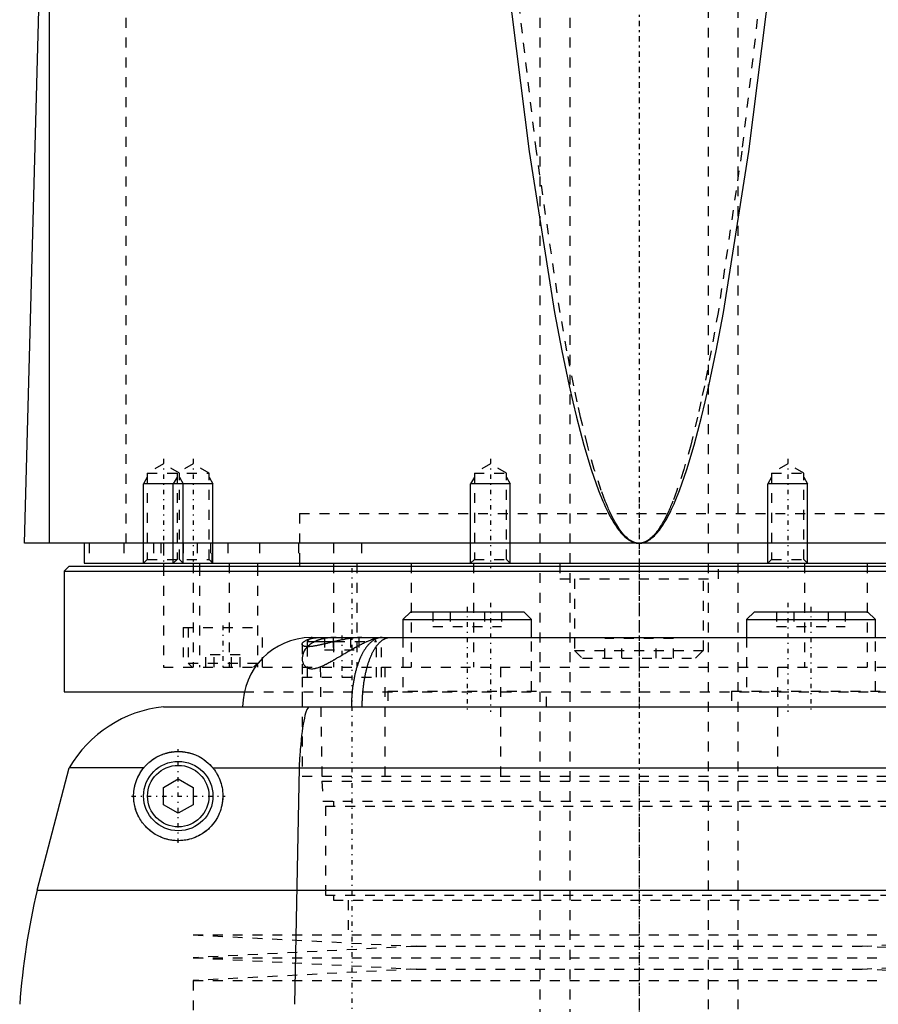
# Model space of a CAD drawing. Extents: x -90 to 90, y -1 to 976.
# Tile 5 of 11: x -63 to 24, y 347 to 446. Entities that reach past the tile are written whole.
import ezdxf

# ---------------------------------------------------------------- set-up
doc = ezdxf.new("R2010")
doc.units = 0
doc.linetypes.add('CENTER', pattern=[1.5, 0.45, -0.5, 0.05, -0.5])
doc.linetypes.add('DASHED', pattern=[2, 1, -1])
for name, color, linetype in [('AM_0', 7, 'CONTINUOUS'), ('AM_10', 7, 'CONTINUOUS'), ('AM_3', 7, 'DASHED'), ('AM_7', 7, 'CENTER')]:
    doc.layers.add(name, color=color, linetype=linetype)

msp = doc.modelspace()

# ---------------------------------------------------------------- linework, layer by layer
at = {"layer": 'AM_0', "color": 7, "linetype": 'CONTINUOUS'}
for p, q in [((-59.5, 393), (-59.5, 451.989)), ((-62, 393), (-60.5, 449.85)), ((62, 393), (-62, 393)), ((-56, 393), (-56, 391)), ((-57.5, 390.7), (-58, 390.2)), ((-57.5, 390.7), (57.5, 390.7)), ((-56, 391), (56, 391)), ((-48, 391), (-48, 390.7)), ((-44.341, 391), (-44.341, 390.7)), ((-38.5, 391), (-38.5, 390.7)), ((-34.25, 391), (-34.25, 390.7)), ((-58, 390.2), (-58, 378)), ((-58, 390.2), (58, 390.2)), ((-23.041, 386.1), (-23.841, 385.3)), ((-23.041, 386.1), (-11.641, 386.1)), ((-10.841, 385.3), (-11.641, 386.1)), ((11.641, 386.1), (10.841, 385.3)), ((11.641, 386.1), (23.041, 386.1)), ((23.841, 385.3), (23.041, 386.1)), ((-23.841, 385.3), (-23.841, 383.5)), ((-23.841, 385.3), (-10.841, 385.3)), ((-10.841, 383.5), (-10.841, 385.3)), ((10.841, 385.3), (10.841, 383.5)), ((10.841, 385.3), (23.841, 385.3)), ((23.841, 383.5), (23.841, 385.3)), ((-33.1, 383.5), (-33.5, 383.1)), ((-33.1, 383.5), (33.1, 383.5)), ((-33.5, 383.1), (-33.5, 382.568)), ((-33.5, 383.1), (-30.682, 383.1)), ((-58, 378), (-39.875, 378)), ((-48, 376.5), (48, 376.5)), ((-60.75, 358), (-57.5, 370.35)), ((-49.982, 370.35), (-57.5, 370.35)), ((-43.018, 370.35), (43.018, 370.35)), ((-34.315, 370.35), (-34.766, 346.5)), ((-48, 368.366), (-46.5, 369.232)), ((-46.5, 369.232), (-45, 368.366)), ((-48, 366.634), (-48, 368.366)), ((-45, 368.366), (-45, 366.634)), ((-46.5, 365.768), (-48, 366.634)), ((-45, 366.634), (-46.5, 365.768)), ((-60.75, 358), (60.75, 358))]:
    msp.add_line(p, q, dxfattribs=at)
for points in [[(-13.276, 449.85, 0), (-11.092, 432.53, 0), (-8.524, 416.263, 0), (-7.788, 412.399, 0), (-7.05, 408.884, 0), (-6.68, 407.258, 0), (-6.311, 405.719, 0), (-5.57, 402.904, 0), (-4.829, 400.441, 0), (-4.088, 398.328, 0), (-3.655, 397.258, 0), (-3.531, 396.974, 0), (-3.407, 396.701, 0), (-3.345, 396.567, 0), (-3.284, 396.436, 0), (-3.16, 396.182, 0), (-3.036, 395.937, 0), (-2.912, 395.702, 0), (-2.788, 395.477, 0), (-2.664, 395.262, 0), (-2.603, 395.158, 0), (-2.541, 395.057, 0), (-2.417, 394.861, 0), (-2.293, 394.675, 0), (-2.231, 394.586, 0), (-2.169, 394.499, 0), (-2.045, 394.332, 0), (-1.921, 394.176, 0), (-1.859, 394.101, 0), (-1.797, 394.029, 0), (-1.673, 393.892, 0), (-1.549, 393.765, 0), (-1.426, 393.647, 0), (-1.302, 393.54, 0), (-1.178, 393.442, 0), (-1.116, 393.396, 0), (-1.054, 393.354, 0), (-0.93, 393.275, 0), (-0.806, 393.207, 0), (-0.682, 393.148, 0), (-0.558, 393.099, 0), (-0.486, 393.075, 0), (-0.465, 393.069, 0), (-0.444, 393.063, 0), (-0.434, 393.06, 0), (-0.424, 393.057, 0), (-0.403, 393.052, 0), (-0.382, 393.047, 0), (-0.372, 393.044, 0), (-0.362, 393.042, 0), (-0.341, 393.037, 0), (-0.32, 393.033, 0), (-0.31, 393.031, 0), (-0.3, 393.029, 0), (-0.279, 393.025, 0), (-0.258, 393.021, 0), (-0.238, 393.018, 0), (-0.217, 393.015, 0), (-0.196, 393.012, 0), (-0.186, 393.011, 0), (-0.176, 393.01, 0), (-0.155, 393.008, 0), (-0.134, 393.006, 0), (-0.114, 393.004, 0), (-0.093, 393.003, 0), (-0.072, 393.002, 0), (-0.062, 393.001, 0), (-0.052, 393.001, 0), (-0.031, 393, 0), (-0.01, 393, 0), (0, 393, 0)], [(0, 393, 0), (0.01, 393, 0), (0.031, 393, 0), (0.052, 393.001, 0), (0.062, 393.001, 0), (0.072, 393.002, 0), (0.093, 393.003, 0), (0.114, 393.004, 0), (0.134, 393.006, 0), (0.155, 393.008, 0), (0.176, 393.01, 0), (0.186, 393.011, 0), (0.196, 393.012, 0), (0.217, 393.015, 0), (0.238, 393.018, 0), (0.258, 393.021, 0), (0.279, 393.025, 0), (0.3, 393.029, 0), (0.31, 393.031, 0), (0.32, 393.033, 0), (0.341, 393.037, 0), (0.362, 393.042, 0), (0.372, 393.044, 0), (0.382, 393.047, 0), (0.403, 393.052, 0), (0.424, 393.057, 0), (0.434, 393.06, 0), (0.444, 393.063, 0), (0.465, 393.069, 0), (0.486, 393.075, 0), (0.506, 393.082, 0), (0.527, 393.088, 0), (0.548, 393.095, 0), (0.558, 393.099, 0), (0.568, 393.103, 0), (0.589, 393.11, 0), (0.61, 393.118, 0), (0.682, 393.148, 0), (0.806, 393.207, 0), (0.93, 393.275, 0), (1.054, 393.354, 0), (1.116, 393.396, 0), (1.178, 393.442, 0), (1.302, 393.54, 0), (1.426, 393.647, 0), (1.549, 393.765, 0), (1.673, 393.892, 0), (1.797, 394.029, 0), (1.859, 394.101, 0), (1.921, 394.176, 0), (2.045, 394.332, 0), (2.169, 394.499, 0), (2.231, 394.586, 0), (2.293, 394.675, 0), (2.417, 394.861, 0), (2.541, 395.057, 0), (2.603, 395.158, 0), (2.664, 395.262, 0), (2.788, 395.477, 0), (2.912, 395.702, 0), (3.036, 395.937, 0), (3.16, 396.182, 0), (3.284, 396.436, 0), (3.345, 396.567, 0), (3.407, 396.701, 0), (3.531, 396.974, 0), (3.655, 397.258, 0), (4.088, 398.328, 0), (4.829, 400.441, 0), (5.57, 402.904, 0), (6.311, 405.719, 0), (6.68, 407.258, 0), (7.05, 408.884, 0), (7.788, 412.399, 0), (8.524, 416.263, 0), (11.092, 432.53, 0), (13.276, 449.85, 0)], [(-27.991, 383.5, 0), (-28.024, 383.5, 0), (-28.09, 383.499, 0), (-28.156, 383.498, 0), (-28.189, 383.497, 0), (-28.223, 383.495, 0), (-28.29, 383.492, 0), (-28.358, 383.489, 0), (-28.427, 383.484, 0), (-28.495, 383.479, 0), (-28.565, 383.474, 0), (-28.6, 383.471, 0), (-28.635, 383.467, 0), (-28.705, 383.461, 0), (-28.776, 383.453, 0), (-28.847, 383.445, 0), (-28.918, 383.436, 0), (-28.99, 383.427, 0), (-29.026, 383.422, 0), (-29.062, 383.417, 0), (-29.135, 383.407, 0), (-29.207, 383.396, 0), (-29.244, 383.39, 0), (-29.281, 383.384, 0), (-29.354, 383.372, 0), (-29.427, 383.36, 0), (-29.464, 383.354, 0), (-29.501, 383.347, 0), (-29.575, 383.334, 0), (-29.649, 383.32, 0), (-29.723, 383.306, 0), (-29.797, 383.292, 0), (-29.871, 383.277, 0), (-29.909, 383.27, 0), (-29.946, 383.262, 0), (-30.02, 383.247, 0), (-30.095, 383.231, 0), (-30.169, 383.216, 0), (-30.243, 383.199, 0), (-30.318, 383.183, 0), (-30.355, 383.175, 0), (-30.392, 383.166, 0), (-30.466, 383.15, 0), (-30.541, 383.133, 0), (-30.615, 383.116, 0), (-30.689, 383.098, 0), (-30.762, 383.081, 0), (-30.799, 383.072, 0), (-30.836, 383.064, 0), (-30.909, 383.046, 0), (-30.982, 383.029, 0), (-31.055, 383.011, 0), (-31.128, 382.994, 0), (-31.2, 382.976, 0), (-31.236, 382.968, 0), (-31.272, 382.959, 0), (-31.344, 382.942, 0), (-31.415, 382.924, 0), (-31.486, 382.907, 0), (-31.556, 382.891, 0), (-31.626, 382.874, 0), (-31.661, 382.865, 0), (-31.695, 382.857, 0), (-31.764, 382.841, 0), (-31.833, 382.825, 0), (-31.867, 382.817, 0), (-31.9, 382.809, 0), (-31.968, 382.793, 0), (-32.035, 382.778, 0), (-32.068, 382.771, 0), (-32.101, 382.763, 0), (-32.166, 382.749, 0), (-32.231, 382.735, 0), (-32.295, 382.721, 0), (-32.359, 382.708, 0), (-32.421, 382.695, 0), (-32.452, 382.689, 0), (-32.483, 382.683, 0), (-32.544, 382.671, 0), (-32.604, 382.66, 0), (-32.663, 382.649, 0), (-32.722, 382.639, 0), (-32.779, 382.629, 0), (-32.807, 382.625, 0), (-32.835, 382.62, 0), (-32.89, 382.612, 0), (-32.945, 382.604, 0), (-32.998, 382.597, 0), (-33.05, 382.591, 0), (-33.102, 382.585, 0), (-33.127, 382.583, 0), (-33.152, 382.58, 0), (-33.201, 382.576, 0), (-33.249, 382.573, 0), (-33.295, 382.57, 0), (-33.34, 382.568, 0), (-33.384, 382.567, 0), (-33.406, 382.566, 0), (-33.427, 382.566, 0), (-33.468, 382.567, 0), (-33.507, 382.568, 0), (-33.546, 382.57, 0), (-33.582, 382.572, 0), (-33.618, 382.576, 0), (-33.635, 382.578, 0), (-33.652, 382.58, 0), (-33.684, 382.585, 0), (-33.715, 382.59, 0), (-33.73, 382.593, 0), (-33.744, 382.597, 0), (-33.772, 382.604, 0), (-33.799, 382.612, 0), (-33.811, 382.616, 0), (-33.824, 382.62, 0), (-33.847, 382.63, 0), (-33.869, 382.64, 0), (-33.889, 382.65, 0), (-33.907, 382.661, 0), (-33.924, 382.673, 0), (-33.932, 382.68, 0), (-33.939, 382.686, 0), (-33.953, 382.699, 0), (-33.964, 382.713, 0), (-33.974, 382.727, 0), (-33.983, 382.741, 0), (-33.99, 382.757, 0), (-33.992, 382.764, 0), (-33.995, 382.772, 0), (-33.998, 382.788, 0), (-34, 382.805, 0), (-34, 382.813, 0)], [(-34, 382.813, 0), (-33.999, 382.827, 0), (-33.995, 382.856, 0), (-33.986, 382.886, 0), (-33.979, 382.901, 0), (-33.972, 382.916, 0), (-33.953, 382.947, 0), (-33.93, 382.979, 0), (-33.902, 383.011, 0), (-33.869, 383.043, 0), (-33.832, 383.075, 0), (-33.811, 383.091, 0), (-33.79, 383.106, 0), (-33.743, 383.138, 0), (-33.692, 383.169, 0), (-33.636, 383.2, 0), (-33.576, 383.23, 0), (-33.51, 383.259, 0), (-33.476, 383.274, 0), (-33.441, 383.288, 0), (-33.366, 383.315, 0), (-33.288, 383.341, 0), (-33.247, 383.353, 0)], [(-25.908, 383.5, 0), (-25.931, 383.5, 0), (-25.977, 383.498, 0), (-26.024, 383.495, 0), (-26.047, 383.493, 0), (-26.07, 383.491, 0), (-26.116, 383.485, 0), (-26.161, 383.478, 0), (-26.207, 383.469, 0), (-26.253, 383.459, 0), (-26.298, 383.447, 0), (-26.321, 383.441, 0), (-26.344, 383.434, 0), (-26.389, 383.42, 0), (-26.434, 383.404, 0), (-26.479, 383.386, 0), (-26.524, 383.368, 0), (-26.569, 383.347, 0), (-26.591, 383.337, 0), (-26.613, 383.326, 0), (-26.658, 383.303, 0), (-26.702, 383.278, 0), (-26.724, 383.265, 0), (-26.746, 383.252, 0), (-26.79, 383.225, 0), (-26.833, 383.196, 0), (-26.855, 383.181, 0), (-26.877, 383.166, 0), (-26.92, 383.134, 0), (-26.963, 383.101, 0), (-27.005, 383.067, 0), (-27.048, 383.031, 0), (-27.09, 382.994, 0), (-27.111, 382.975, 0), (-27.132, 382.955, 0), (-27.174, 382.916, 0), (-27.216, 382.874, 0), (-27.257, 382.832, 0), (-27.298, 382.788, 0), (-27.338, 382.742, 0), (-27.358, 382.719, 0), (-27.378, 382.696, 0), (-27.418, 382.648, 0), (-27.458, 382.599, 0), (-27.497, 382.548, 0), (-27.536, 382.497, 0), (-27.574, 382.444, 0), (-27.593, 382.417, 0), (-27.612, 382.389, 0), (-27.65, 382.334, 0), (-27.687, 382.277, 0), (-27.724, 382.219, 0), (-27.761, 382.16, 0), (-27.797, 382.1, 0), (-27.815, 382.069, 0), (-27.833, 382.038, 0), (-27.868, 381.976, 0), (-27.903, 381.912, 0), (-27.937, 381.847, 0), (-27.972, 381.78, 0), (-28.005, 381.713, 0), (-28.022, 381.679, 0), (-28.039, 381.644, 0), (-28.071, 381.575, 0), (-28.104, 381.504, 0), (-28.12, 381.468, 0), (-28.136, 381.432, 0), (-28.167, 381.359, 0), (-28.198, 381.285, 0), (-28.213, 381.247, 0), (-28.229, 381.21, 0), (-28.259, 381.134, 0), (-28.288, 381.057, 0), (-28.317, 380.979, 0), (-28.345, 380.9, 0), (-28.373, 380.82, 0), (-28.387, 380.78, 0), (-28.401, 380.739, 0), (-28.428, 380.658, 0), (-28.454, 380.575, 0), (-28.48, 380.492, 0), (-28.505, 380.408, 0), (-28.53, 380.323, 0), (-28.542, 380.28, 0), (-28.554, 380.237, 0), (-28.577, 380.15, 0), (-28.6, 380.063, 0), (-28.623, 379.975, 0), (-28.645, 379.886, 0), (-28.666, 379.796, 0), (-28.676, 379.751, 0), (-28.687, 379.705, 0), (-28.707, 379.614, 0), (-28.727, 379.522, 0), (-28.746, 379.429, 0), (-28.764, 379.336, 0), (-28.782, 379.242, 0), (-28.791, 379.195, 0), (-28.799, 379.147, 0), (-28.816, 379.052, 0), (-28.832, 378.956, 0), (-28.847, 378.86, 0), (-28.862, 378.763, 0), (-28.876, 378.666, 0), (-28.883, 378.617, 0), (-28.89, 378.568, 0), (-28.902, 378.47, 0), (-28.915, 378.372, 0), (-28.921, 378.323, 0), (-28.926, 378.273, 0), (-28.937, 378.174, 0), (-28.948, 378.075, 0), (-28.953, 378.025, 0), (-28.957, 377.975, 0), (-28.966, 377.875, 0), (-28.975, 377.774, 0), (-28.983, 377.673, 0), (-28.99, 377.572, 0), (-28.996, 377.471, 0), (-28.999, 377.42, 0), (-29.002, 377.37, 0), (-29.007, 377.268, 0), (-29.012, 377.166, 0), (-29.016, 377.064, 0), (-29.019, 376.962, 0), (-29.022, 376.859, 0), (-29.023, 376.808, 0), (-29.024, 376.757, 0), (-29.025, 376.654, 0), (-29.026, 376.551, 0), (-29.026, 376.5, 0)], [(-33.33, 376.5, 0), (-33.367, 376.462, 0), (-33.44, 376.36, 0), (-33.511, 376.225, 0), (-33.546, 376.145, 0), (-33.58, 376.058, 0), (-33.647, 375.858, 0), (-33.712, 375.626, 0), (-33.775, 375.362, 0), (-33.836, 375.067, 0), (-33.894, 374.741, 0), (-33.922, 374.568, 0), (-33.95, 374.387, 0), (-34.003, 374.005, 0), (-34.053, 373.595, 0), (-34.101, 373.159, 0), (-34.146, 372.698, 0), (-34.189, 372.213, 0), (-34.209, 371.963, 0), (-34.229, 371.707, 0), (-34.265, 371.179, 0), (-34.299, 370.631, 0), (-34.315, 370.35, 0)], [(-49.982, 370.35, 0), (-49.953, 370.385, 0), (-49.894, 370.455, 0), (-49.833, 370.523, 0), (-49.803, 370.557, 0), (-49.772, 370.59, 0), (-49.709, 370.655, 0), (-49.644, 370.719, 0), (-49.579, 370.782, 0), (-49.513, 370.843, 0), (-49.445, 370.902, 0), (-49.411, 370.932, 0), (-49.377, 370.961, 0), (-49.307, 371.017, 0), (-49.237, 371.072, 0), (-49.166, 371.125, 0), (-49.094, 371.177, 0), (-49.022, 371.227, 0), (-48.986, 371.251, 0), (-48.949, 371.275, 0), (-48.876, 371.322, 0), (-48.802, 371.366, 0), (-48.765, 371.388, 0), (-48.728, 371.41, 0), (-48.654, 371.451, 0), (-48.579, 371.491, 0), (-48.541, 371.511, 0), (-48.503, 371.53, 0), (-48.427, 371.566, 0), (-48.351, 371.601, 0), (-48.275, 371.635, 0), (-48.199, 371.667, 0), (-48.123, 371.697, 0), (-48.085, 371.712, 0), (-48.047, 371.726, 0), (-47.971, 371.753, 0), (-47.895, 371.778, 0), (-47.819, 371.802, 0), (-47.743, 371.825, 0), (-47.667, 371.846, 0), (-47.63, 371.856, 0), (-47.592, 371.866, 0), (-47.517, 371.884, 0), (-47.442, 371.9, 0), (-47.367, 371.916, 0), (-47.292, 371.93, 0), (-47.218, 371.942, 0), (-47.181, 371.948, 0), (-47.144, 371.954, 0), (-47.07, 371.964, 0), (-46.997, 371.972, 0), (-46.924, 371.98, 0), (-46.851, 371.986, 0), (-46.779, 371.991, 0), (-46.743, 371.993, 0), (-46.707, 371.995, 0), (-46.636, 371.998, 0), (-46.565, 372, 0), (-46.494, 372, 0), (-46.423, 371.999, 0), (-46.354, 371.998, 0), (-46.319, 371.996, 0), (-46.284, 371.995, 0), (-46.215, 371.991, 0), (-46.146, 371.986, 0), (-46.112, 371.983, 0), (-46.077, 371.98, 0), (-46.009, 371.973, 0), (-45.942, 371.965, 0), (-45.908, 371.961, 0), (-45.875, 371.956, 0), (-45.808, 371.946, 0), (-45.741, 371.936, 0), (-45.512, 371.89, 0), (-45.129, 371.786, 0), (-44.759, 371.65, 0), (-44.403, 371.482, 0), (-44.064, 371.284, 0), (-43.901, 371.173, 0), (-43.742, 371.056, 0), (-43.437, 370.797, 0), (-43.268, 370.632, 0), (-43.221, 370.582, 0), (-43.175, 370.532, 0), (-43.152, 370.507, 0), (-43.129, 370.481, 0), (-43.084, 370.429, 0), (-43.04, 370.377, 0), (-43.018, 370.35, 0)], [(-43.018, 370.35, 0), (-42.961, 370.279, 0), (-42.853, 370.136, 0), (-42.75, 369.987, 0), (-42.7, 369.91, 0), (-42.651, 369.831, 0), (-42.556, 369.667, 0), (-42.467, 369.497, 0), (-42.385, 369.321, 0), (-42.309, 369.138, 0), (-42.24, 368.951, 0), (-42.209, 368.855, 0), (-42.18, 368.759, 0), (-42.127, 368.563, 0), (-42.084, 368.364, 0), (-42.049, 368.162, 0), (-42.023, 367.959, 0), (-42.007, 367.755, 0), (-42.003, 367.652, 0), (-42, 367.55, 0), (-42.003, 367.346, 0), (-42.014, 367.144, 0), (-42.023, 367.043, 0), (-42.035, 366.944, 0), (-42.064, 366.743, 0), (-42.104, 366.54, 0), (-42.127, 366.439, 0), (-42.153, 366.337, 0), (-42.212, 366.134, 0), (-42.282, 365.933, 0), (-42.361, 365.734, 0), (-42.45, 365.538, 0), (-42.549, 365.347, 0), (-42.601, 365.253, 0), (-42.656, 365.16, 0), (-42.773, 364.979, 0), (-42.897, 364.804, 0), (-43.029, 364.636, 0), (-43.168, 364.476, 0), (-43.313, 364.323, 0), (-43.387, 364.25, 0), (-43.463, 364.18, 0), (-43.617, 364.045, 0), (-43.774, 363.92, 0), (-43.935, 363.802, 0), (-44.101, 363.693, 0), (-44.272, 363.59, 0), (-44.359, 363.542, 0), (-44.446, 363.496, 0), (-44.624, 363.41, 0), (-44.805, 363.332, 0), (-44.987, 363.262, 0), (-45.171, 363.201, 0), (-45.356, 363.148, 0), (-45.449, 363.124, 0), (-45.542, 363.103, 0), (-45.727, 363.067, 0), (-45.911, 363.039, 0), (-46.094, 363.018, 0), (-46.275, 363.006, 0), (-46.454, 363, 0), (-46.543, 363, 0), (-46.63, 363.002, 0), (-46.803, 363.01, 0), (-46.971, 363.025, 0), (-47.054, 363.034, 0), (-47.135, 363.045, 0), (-47.295, 363.071, 0), (-47.455, 363.102, 0), (-47.534, 363.12, 0), (-47.613, 363.14, 0), (-47.771, 363.183, 0), (-47.927, 363.232, 0), (-48.081, 363.287, 0), (-48.233, 363.347, 0), (-48.383, 363.413, 0), (-48.457, 363.448, 0), (-48.53, 363.484, 0), (-48.675, 363.56, 0), (-48.816, 363.642, 0), (-48.954, 363.728, 0), (-49.089, 363.819, 0), (-49.22, 363.915, 0), (-49.284, 363.964, 0), (-49.347, 364.015, 0), (-49.469, 364.119, 0), (-49.588, 364.227, 0), (-49.702, 364.338, 0), (-49.812, 364.454, 0), (-49.917, 364.572, 0), (-49.968, 364.632, 0), (-50.017, 364.693, 0), (-50.112, 364.817, 0), (-50.203, 364.943, 0), (-50.29, 365.073, 0), (-50.374, 365.21, 0), (-50.454, 365.352, 0), (-50.493, 365.425, 0), (-50.531, 365.5, 0), (-50.603, 365.653, 0), (-50.671, 365.811, 0), (-50.733, 365.973, 0), (-50.79, 366.141, 0), (-50.84, 366.312, 0), (-50.863, 366.399, 0), (-50.885, 366.487, 0), (-50.922, 366.667, 0), (-50.953, 366.849, 0), (-50.965, 366.942, 0), (-50.976, 367.035, 0), (-50.992, 367.224, 0), (-50.999, 367.415, 0), (-51, 367.512, 0), (-50.999, 367.609, 0), (-50.99, 367.804, 0), (-50.972, 368.001, 0), (-50.945, 368.199, 0), (-50.91, 368.398, 0), (-50.884, 368.514, 0), (-50.876, 368.548, 0), (-50.868, 368.581, 0), (-50.864, 368.598, 0), (-50.86, 368.614, 0), (-50.851, 368.648, 0), (-50.842, 368.681, 0), (-50.838, 368.698, 0), (-50.833, 368.714, 0), (-50.824, 368.748, 0), (-50.814, 368.781, 0), (-50.809, 368.798, 0), (-50.804, 368.814, 0), (-50.794, 368.848, 0), (-50.783, 368.881, 0), (-50.772, 368.914, 0), (-50.761, 368.947, 0), (-50.75, 368.98, 0), (-50.744, 368.997, 0), (-50.738, 369.013, 0), (-50.726, 369.046, 0), (-50.714, 369.079, 0), (-50.702, 369.112, 0), (-50.689, 369.144, 0), (-50.676, 369.177, 0), (-50.669, 369.193, 0), (-50.663, 369.209, 0), (-50.649, 369.242, 0), (-50.636, 369.274, 0), (-50.622, 369.306, 0), (-50.607, 369.338, 0), (-50.593, 369.371, 0), (-50.585, 369.386, 0), (-50.578, 369.402, 0), (-50.563, 369.434, 0), (-50.548, 369.466, 0), (-50.493, 369.575, 0), (-50.392, 369.759, 0), (-50.338, 369.849, 0), (-50.283, 369.937, 0), (-50.168, 370.108, 0), (-50.046, 370.271, 0), (-49.982, 370.35, 0)]]:
    msp.add_polyline3d(points, dxfattribs=at)
for radius in [3.5, 3.1]:
    msp.add_circle((-46.5, 367.5), radius, dxfattribs=at)
for centre, radius, start, end in [((-33, 376.5), 7, 90.82447, 180), ((-46.693, 364.069), 12.5, 96.00221, 149.83328), ((12.298, 341.001), 75, 166.89975, 175.79517)]:
    msp.add_arc(centre, radius, start, end, dxfattribs=at)
at = {"layer": 'AM_10', "color": 7, "linetype": 'CONTINUOUS'}
for p, q in [((-49.621, 399.656), (-50, 399)), ((-46.621, 399.656), (-47, 399)), ((-46.379, 399.656), (-46, 399)), ((-43.379, 399.656), (-43, 399)), ((-16.621, 399.656), (-17, 399)), ((-13.379, 399.656), (-13, 399)), ((13.379, 399.656), (13, 399)), ((16.621, 399.656), (17, 399)), ((-50, 391), (-50, 399)), ((-43, 399), (-50, 399)), ((-47, 391), (-47, 399)), ((-46, 391), (-46, 399)), ((-43, 391), (-43, 399)), ((-13, 399), (-17, 399)), ((-17, 391), (-17, 399)), ((-13, 391), (-13, 399)), ((17, 399), (13, 399)), ((13, 391), (13, 399)), ((17, 391), (17, 399))]:
    msp.add_line(p, q, dxfattribs=at)
at = {"layer": 'AM_3', "color": 6, "linetype": 'DASHED'}
for p, q in [((-7, 942), (-7, 266)), ((7, 266), (7, 942)), ((-10, 930), (-10, 306)), ((10, 306), (10, 930)), ((-51.744, 393), (-51.744, 453.55)), ((-48, 401), (-49.621, 400.064)), ((-46.379, 400.064), (-48, 401)), ((-45, 401), (-46.621, 400.064)), ((-43.379, 400.064), (-45, 401)), ((-15, 401), (-16.621, 400.064)), ((-13.379, 400.064), (-15, 401)), ((15, 401), (13.379, 400.064)), ((16.621, 400.064), (15, 401)), ((-49.621, 400.064), (-49.621, 391.379)), ((-49.621, 400.064), (-43.379, 400.064)), ((-46.621, 400.064), (-46.621, 391.379)), ((-46.379, 391.379), (-46.379, 400.064)), ((-43.379, 391.379), (-43.379, 400.064)), ((-16.621, 400.064), (-16.621, 391.379)), ((-16.621, 400.064), (-13.379, 400.064)), ((-13.379, 391.379), (-13.379, 400.064)), ((13.379, 400.064), (13.379, 391.379)), ((13.379, 400.064), (16.621, 400.064)), ((16.621, 391.379), (16.621, 400.064)), ((-34.25, 396), (34.25, 396)), ((-34.25, 396), (-34.25, 391)), ((-34.25, 396), (0, 396)), ((-55.474, 393), (-55.474, 391)), ((-52, 393), (-52, 391)), ((-49, 393), (-49, 391)), ((-48.25, 393), (-48.25, 391)), ((-48, 393), (-48, 391)), ((-46, 393), (-46, 391)), ((-44.587, 393), (-44.587, 391)), ((-43.236, 393), (-43.236, 391)), ((-43.087, 391), (-43.087, 393)), ((-41.5, 393), (-41.5, 391)), ((-38.286, 393), (-38.286, 391)), ((-34.381, 393), (-34.381, 391)), ((-30.84, 393), (-30.84, 391)), ((-28, 393), (-28, 391)), ((-49.621, 391.379), (-50, 391)), ((-49.621, 391.379), (-43.379, 391.379)), ((-46.621, 391.379), (-47, 391)), ((-46, 391), (-46.379, 391.379)), ((-43, 391), (-43.379, 391.379)), ((-16.621, 391.379), (-17, 391)), ((-16.621, 391.379), (-13.379, 391.379)), ((-13, 391), (-13.379, 391.379)), ((13.379, 391.379), (13, 391)), ((13.379, 391.379), (16.621, 391.379)), ((17, 391), (16.621, 391.379)), ((-48, 390.7), (-48, 380.5)), ((-45.003, 391), (-45.003, 380.5)), ((-44.341, 390.7), (-44.341, 380.5)), ((-41.361, 391), (-41.361, 380.5)), ((-38.5, 390.7), (-38.5, 380.5)), ((-30.85, 391), (-30.85, 380.5)), ((-28.477, 391), (-28.477, 380.5)), ((-23, 391), (-23, 380.5)), ((-16.695, 391), (-16.695, 380.5)), ((-8, 391), (-8, 389.4)), ((0, 391), (0, 380.5)), ((8, 389.4), (8, 391)), ((16.695, 391), (16.695, 380.5)), ((23, 391), (23, 380.5)), ((-8, 389.4), (8, 389.4)), ((-6.5, 389.4), (-6.5, 382.2)), ((6.5, 382.2), (6.5, 389.4)), ((-20.805, 386.1), (-20.805, 384.6)), ((-19.073, 386.1), (-19.073, 384.6)), ((-15.609, 386.1), (-15.609, 384.6)), ((-13.877, 386.1), (-13.877, 384.6)), ((13.877, 386.1), (13.877, 384.6)), ((15.609, 386.1), (15.609, 384.6)), ((19.073, 386.1), (19.073, 384.6)), ((20.805, 386.1), (20.805, 384.6)), ((-46, 384.5), (-46, 380.5)), ((-46, 384.5), (-38, 384.5)), ((-45.5, 384.5), (-45.5, 380.9)), ((-38, 380.5), (-38, 384.5)), ((-20.805, 384.6), (-13.877, 384.6)), ((13.877, 384.6), (20.805, 384.6)), ((-31.732, 383.5), (-31.732, 382.25)), ((-30.866, 383.5), (-30.866, 382.25)), ((-29.134, 383.5), (-29.134, 382.25)), ((-28.268, 383.5), (-28.268, 382.25)), ((-26.5, 383.1), (-26.9, 383.5)), ((-26, 379.5), (-26, 383.5)), ((-23.841, 383.5), (-23.841, 378.1)), ((-10.841, 378.1), (-10.841, 383.5)), ((-3.464, 381.4), (-3.464, 383.4)), ((3.464, 383.4), (-3.464, 383.4)), ((-1.732, 381.4), (-1.732, 383.4)), ((1.732, 381.4), (1.732, 383.4)), ((3.464, 381.4), (3.464, 383.4)), ((10.841, 383.5), (10.841, 378.1)), ((23.841, 378.1), (23.841, 383.5)), ((-34, 382.813), (-34, 379.5)), ((-33.5, 382.568), (-33.5, 379.5)), ((-30.682, 383.1), (-26.5, 383.1)), ((-26.5, 379.5), (-26.5, 383.1)), ((-43.732, 380.5), (-43.732, 381.75)), ((-40.268, 381.75), (-43.732, 381.75)), ((-42.866, 380.5), (-42.866, 381.75)), ((-41.134, 380.5), (-41.134, 381.75)), ((-40.268, 380.5), (-40.268, 381.75)), ((-31.732, 382.25), (-28.268, 382.25)), ((-6.5, 382.2), (-5.7, 381.4)), ((-6.5, 382.2), (6.5, 382.2)), ((-5.7, 381.4), (5.7, 381.4)), ((5.7, 381.4), (6.5, 382.2)), ((-48, 380.5), (48, 380.5)), ((-45.5, 380.9), (-45.1, 380.5)), ((-45.5, 380.9), (-38.5, 380.9)), ((-38.9, 380.5), (-38.5, 380.9)), ((-32.175, 380.5), (-32, 369)), ((-25.65, 380.5), (-25.65, 369.5)), ((-13.979, 380.5), (-13.979, 369.5)), ((13.979, 380.5), (13.979, 369.5)), ((-34, 379.5), (-34, 369.5)), ((-34, 379.5), (-26, 379.5)), ((-39.875, 378), (39.875, 378)), ((-34, 378), (-34, 376.5)), ((-25.341, 378.1), (-25.341, 376.5)), ((-25.341, 378.1), (-9.341, 378.1)), ((-9.341, 376.5), (-9.341, 378.1)), ((9.341, 378.1), (9.341, 376.5)), ((9.341, 378.1), (25.341, 378.1)), ((-34, 369.5), (34, 369.5)), ((-32, 369), (-31.9, 367)), ((-32, 369), (32, 369)), ((-31.9, 367), (31.9, 367)), ((-31.65, 366.5), (-31.65, 357.5)), ((-31.65, 366.5), (31.65, 366.5)), ((-30.85, 367), (-30.85, 366.5)), ((-31.65, 357.5), (31.65, 357.5)), ((-30.85, 357.5), (-30.85, 357)), ((-30.85, 357), (30.85, 357)), ((-29.35, 357), (-29.35, 353.5)), ((-45, 353.5), (-22.5, 352.35)), ((-45, 353.5), (45, 353.5)), ((22.5, 352.35), (45, 353.5)), ((-22.5, 352.35), (-45, 351.2)), ((-22.5, 352.35), (22.5, 352.35)), ((45, 351.2), (22.5, 352.35)), ((-45, 351.2), (-22.5, 350.05)), ((-45, 351.2), (45, 351.2)), ((22.5, 350.05), (45, 351.2)), ((-22.5, 350.05), (-45, 348.9)), ((-22.5, 350.05), (22.5, 350.05)), ((45, 348.9), (22.5, 350.05)), ((-45, 348.9), (-45, 336.25)), ((-45, 348.9), (45, 348.9))]:
    msp.add_line(p, q, dxfattribs=at)
for points in [[(0, 393, 0), (-0.01, 393, 0), (-0.029, 393, 0), (-0.048, 393.001, 0), (-0.058, 393.001, 0), (-0.068, 393.002, 0), (-0.087, 393.003, 0), (-0.106, 393.004, 0), (-0.126, 393.006, 0), (-0.145, 393.008, 0), (-0.164, 393.01, 0), (-0.174, 393.011, 0), (-0.184, 393.012, 0), (-0.203, 393.015, 0), (-0.222, 393.018, 0), (-0.242, 393.021, 0), (-0.261, 393.025, 0), (-0.28, 393.029, 0), (-0.29, 393.031, 0), (-0.299, 393.033, 0), (-0.319, 393.037, 0), (-0.338, 393.042, 0), (-0.348, 393.044, 0), (-0.357, 393.047, 0), (-0.377, 393.052, 0), (-0.396, 393.057, 0), (-0.406, 393.06, 0), (-0.415, 393.063, 0), (-0.435, 393.069, 0), (-0.454, 393.075, 0), (-0.473, 393.082, 0), (-0.493, 393.088, 0), (-0.512, 393.096, 0), (-0.522, 393.099, 0), (-0.531, 393.103, 0), (-0.551, 393.111, 0), (-0.57, 393.118, 0), (-0.589, 393.127, 0), (-0.609, 393.135, 0), (-0.628, 393.144, 0), (-0.638, 393.148, 0), (-0.647, 393.153, 0), (-0.667, 393.162, 0), (-0.686, 393.171, 0), (-0.754, 393.207, 0), (-0.869, 393.275, 0), (-0.985, 393.354, 0), (-1.043, 393.397, 0), (-1.101, 393.442, 0), (-1.217, 393.54, 0), (-1.333, 393.648, 0), (-1.449, 393.765, 0), (-1.565, 393.893, 0), (-1.681, 394.03, 0), (-1.739, 394.102, 0), (-1.797, 394.177, 0), (-1.912, 394.333, 0), (-2.028, 394.5, 0), (-2.086, 394.587, 0), (-2.144, 394.676, 0), (-2.26, 394.862, 0), (-2.376, 395.058, 0), (-2.434, 395.159, 0), (-2.491, 395.263, 0), (-2.607, 395.479, 0), (-2.723, 395.704, 0), (-2.839, 395.939, 0), (-2.955, 396.184, 0), (-3.07, 396.438, 0), (-3.128, 396.569, 0), (-3.186, 396.703, 0), (-3.302, 396.977, 0), (-3.417, 397.261, 0), (-3.822, 398.331, 0), (-4.515, 400.445, 0), (-5.208, 402.909, 0), (-5.9, 405.725, 0), (-6.245, 407.264, 0), (-6.59, 408.891, 0), (-7.279, 412.407, 0), (-7.968, 416.271, 0), (-10.364, 432.538, 0), (-12.4, 449.85, 0)], [(12.4, 449.85, 0), (10.364, 432.538, 0), (7.968, 416.271, 0), (7.279, 412.407, 0), (6.59, 408.891, 0), (6.245, 407.264, 0), (5.9, 405.725, 0), (5.208, 402.909, 0), (4.515, 400.445, 0), (3.822, 398.331, 0), (3.417, 397.261, 0), (3.302, 396.977, 0), (3.186, 396.703, 0), (3.128, 396.569, 0), (3.07, 396.438, 0), (2.955, 396.184, 0), (2.839, 395.939, 0), (2.723, 395.704, 0), (2.607, 395.479, 0), (2.491, 395.263, 0), (2.434, 395.159, 0), (2.376, 395.058, 0), (2.26, 394.862, 0), (2.144, 394.676, 0), (2.086, 394.587, 0), (2.028, 394.5, 0), (1.912, 394.333, 0), (1.797, 394.177, 0), (1.739, 394.102, 0), (1.681, 394.03, 0), (1.565, 393.893, 0), (1.449, 393.765, 0), (1.333, 393.648, 0), (1.217, 393.54, 0), (1.101, 393.442, 0), (1.043, 393.397, 0), (0.985, 393.354, 0), (0.869, 393.275, 0), (0.754, 393.207, 0), (0.638, 393.148, 0), (0.57, 393.118, 0), (0.551, 393.111, 0), (0.531, 393.103, 0), (0.522, 393.099, 0), (0.512, 393.096, 0), (0.493, 393.088, 0), (0.473, 393.082, 0), (0.454, 393.075, 0), (0.435, 393.069, 0), (0.415, 393.063, 0), (0.406, 393.06, 0), (0.396, 393.057, 0), (0.377, 393.052, 0), (0.357, 393.047, 0), (0.348, 393.044, 0), (0.338, 393.042, 0), (0.319, 393.037, 0), (0.299, 393.033, 0), (0.29, 393.031, 0), (0.28, 393.029, 0), (0.261, 393.025, 0), (0.242, 393.021, 0), (0.222, 393.018, 0), (0.203, 393.015, 0), (0.184, 393.012, 0), (0.174, 393.011, 0), (0.164, 393.01, 0), (0.145, 393.008, 0), (0.126, 393.006, 0), (0.106, 393.004, 0), (0.087, 393.003, 0), (0.068, 393.002, 0), (0.058, 393.001, 0), (0.048, 393.001, 0), (0.029, 393, 0), (0.01, 393, 0), (0, 393, 0)], [(-30.565, 383.5, 0), (-30.594, 383.5, 0), (-30.652, 383.5, 0), (-30.709, 383.499, 0), (-30.738, 383.498, 0), (-30.766, 383.497, 0), (-30.823, 383.496, 0), (-30.88, 383.494, 0), (-30.936, 383.491, 0), (-30.993, 383.488, 0), (-31.048, 383.484, 0), (-31.076, 383.482, 0), (-31.104, 383.48, 0), (-31.159, 383.476, 0), (-31.215, 383.471, 0), (-31.269, 383.466, 0), (-31.324, 383.46, 0), (-31.378, 383.453, 0), (-31.405, 383.45, 0), (-31.432, 383.446, 0), (-31.485, 383.439, 0), (-31.538, 383.431, 0), (-31.565, 383.427, 0), (-31.591, 383.423, 0), (-31.644, 383.414, 0), (-31.696, 383.405, 0), (-31.722, 383.4, 0), (-31.748, 383.395, 0), (-31.799, 383.385, 0), (-31.849, 383.374, 0), (-31.899, 383.363, 0), (-31.949, 383.352, 0), (-31.998, 383.34, 0), (-32.022, 383.333, 0), (-32.047, 383.327, 0), (-32.095, 383.314, 0), (-32.142, 383.301, 0), (-32.189, 383.287, 0), (-32.236, 383.273, 0), (-32.282, 383.258, 0), (-32.305, 383.25, 0), (-32.327, 383.243, 0), (-32.372, 383.227, 0), (-32.417, 383.211, 0), (-32.46, 383.195, 0), (-32.504, 383.178, 0), (-32.546, 383.16, 0), (-32.568, 383.151, 0), (-32.589, 383.143, 0), (-32.63, 383.124, 0), (-32.671, 383.106, 0), (-32.712, 383.087, 0), (-32.752, 383.068, 0), (-32.791, 383.048, 0), (-32.81, 383.038, 0), (-32.829, 383.028, 0), (-32.867, 383.008, 0), (-32.905, 382.987, 0), (-32.941, 382.966, 0), (-32.977, 382.944, 0), (-33.013, 382.923, 0), (-33.03, 382.912, 0), (-33.047, 382.901, 0), (-33.082, 382.878, 0), (-33.115, 382.856, 0), (-33.132, 382.844, 0), (-33.148, 382.833, 0), (-33.18, 382.809, 0), (-33.212, 382.786, 0), (-33.228, 382.774, 0), (-33.243, 382.762, 0), (-33.273, 382.738, 0), (-33.303, 382.714, 0), (-33.332, 382.689, 0), (-33.361, 382.664, 0), (-33.389, 382.639, 0), (-33.402, 382.626, 0), (-33.416, 382.613, 0), (-33.443, 382.588, 0), (-33.469, 382.562, 0), (-33.494, 382.536, 0), (-33.519, 382.51, 0), (-33.543, 382.483, 0), (-33.555, 382.47, 0), (-33.566, 382.456, 0), (-33.589, 382.429, 0), (-33.612, 382.402, 0), (-33.684, 382.307, 0), (-33.791, 382.139, 0), (-33.875, 381.969, 0), (-33.908, 381.883, 0), (-33.937, 381.797, 0), (-33.977, 381.627, 0), (-33.998, 381.459, 0), (-34, 381.377, 0)], [(-34, 381.377, 0), (-34, 381.347, 0), (-33.997, 381.288, 0), (-33.992, 381.229, 0), (-33.988, 381.2, 0), (-33.984, 381.172, 0), (-33.974, 381.116, 0), (-33.961, 381.06, 0), (-33.945, 381.007, 0), (-33.927, 380.954, 0), (-33.907, 380.903, 0), (-33.896, 380.878, 0), (-33.884, 380.854, 0), (-33.859, 380.806, 0), (-33.831, 380.76, 0), (-33.802, 380.716, 0), (-33.77, 380.674, 0), (-33.735, 380.634, 0), (-33.716, 380.614, 0), (-33.698, 380.595, 0), (-33.658, 380.559, 0), (-33.615, 380.525, 0), (-33.593, 380.509, 0), (-33.57, 380.494, 0), (-33.522, 380.465, 0), (-33.471, 380.439, 0), (-33.445, 380.427, 0), (-33.418, 380.415, 0), (-33.362, 380.395, 0), (-33.303, 380.378, 0), (-33.242, 380.365, 0), (-33.179, 380.355, 0), (-33.114, 380.348, 0), (-33.081, 380.346, 0), (-33.047, 380.345, 0), (-32.977, 380.346, 0), (-32.906, 380.35, 0), (-32.832, 380.357, 0), (-32.756, 380.369, 0), (-32.678, 380.383, 0), (-32.639, 380.392, 0), (-32.599, 380.401, 0), (-32.518, 380.422, 0), (-32.437, 380.446, 0), (-32.354, 380.473, 0), (-32.27, 380.502, 0), (-32.186, 380.534, 0), (-32.143, 380.551, 0), (-32.1, 380.568, 0), (-32.014, 380.605, 0), (-31.928, 380.643, 0), (-31.84, 380.683, 0), (-31.753, 380.725, 0), (-31.664, 380.769, 0), (-31.619, 380.791, 0), (-31.574, 380.814, 0), (-31.483, 380.862, 0), (-31.391, 380.911, 0), (-31.297, 380.961, 0), (-31.203, 381.013, 0), (-31.108, 381.066, 0), (-31.059, 381.093, 0), (-31.011, 381.12, 0), (-30.914, 381.176, 0), (-30.816, 381.232, 0), (-30.766, 381.261, 0), (-30.717, 381.29, 0), (-30.617, 381.348, 0), (-30.516, 381.407, 0), (-30.466, 381.437, 0), (-30.415, 381.467, 0), (-30.313, 381.527, 0), (-30.211, 381.588, 0), (-30.108, 381.649, 0), (-30.004, 381.71, 0), (-29.901, 381.772, 0), (-29.849, 381.802, 0), (-29.798, 381.833, 0), (-29.694, 381.894, 0), (-29.591, 381.955, 0), (-29.488, 382.015, 0), (-29.385, 382.075, 0), (-29.282, 382.135, 0), (-29.23, 382.165, 0), (-29.179, 382.194, 0), (-29.077, 382.253, 0), (-28.975, 382.311, 0), (-28.873, 382.368, 0), (-28.772, 382.424, 0), (-28.672, 382.48, 0), (-28.622, 382.507, 0), (-28.572, 382.535, 0), (-28.472, 382.588, 0), (-28.374, 382.641, 0), (-28.276, 382.693, 0), (-28.18, 382.743, 0), (-28.084, 382.792, 0), (-28.036, 382.817, 0), (-27.989, 382.84, 0), (-27.896, 382.887, 0), (-27.803, 382.933, 0), (-27.712, 382.977, 0), (-27.622, 383.019, 0), (-27.533, 383.06, 0), (-27.489, 383.08, 0), (-27.446, 383.1, 0), (-27.36, 383.138, 0), (-27.276, 383.174, 0), (-27.235, 383.192, 0), (-27.194, 383.209, 0), (-27.114, 383.241, 0), (-27.036, 383.272, 0), (-26.998, 383.287, 0), (-26.961, 383.301, 0), (-26.887, 383.328, 0), (-26.816, 383.353, 0), (-26.748, 383.376, 0), (-26.681, 383.397, 0), (-26.618, 383.416, 0), (-26.587, 383.425, 0), (-26.557, 383.433, 0), (-26.498, 383.448, 0), (-26.443, 383.462, 0), (-26.391, 383.473, 0), (-26.342, 383.482, 0), (-26.296, 383.489, 0), (-26.275, 383.492, 0), (-26.254, 383.495, 0), (-26.214, 383.498, 0), (-26.178, 383.5, 0), (-26.161, 383.5, 0)], [(-33.247, 383.353, 0), (-33.222, 383.361, 0), (-33.17, 383.375, 0), (-33.117, 383.388, 0), (-33.09, 383.395, 0), (-33.063, 383.401, 0), (-33.007, 383.413, 0), (-32.949, 383.425, 0), (-32.89, 383.436, 0), (-32.829, 383.446, 0), (-32.767, 383.455, 0), (-32.735, 383.46, 0), (-32.703, 383.464, 0), (-32.638, 383.472, 0), (-32.571, 383.479, 0), (-32.503, 383.485, 0), (-32.434, 383.49, 0), (-32.363, 383.494, 0), (-32.327, 383.495, 0), (-32.291, 383.497, 0), (-32.218, 383.499, 0), (-32.144, 383.5, 0), (-32.107, 383.5, 0)], [(-27.934, 376.5, 0), (-27.934, 376.551, 0), (-27.934, 376.654, 0), (-27.933, 376.757, 0), (-27.932, 376.808, 0), (-27.931, 376.859, 0), (-27.928, 376.961, 0), (-27.926, 377.064, 0), (-27.922, 377.166, 0), (-27.918, 377.267, 0), (-27.913, 377.369, 0), (-27.911, 377.42, 0), (-27.908, 377.47, 0), (-27.902, 377.572, 0), (-27.896, 377.673, 0), (-27.888, 377.773, 0), (-27.881, 377.874, 0), (-27.873, 377.974, 0), (-27.868, 378.024, 0), (-27.864, 378.074, 0), (-27.855, 378.173, 0), (-27.845, 378.272, 0), (-27.839, 378.321, 0), (-27.834, 378.371, 0), (-27.823, 378.469, 0), (-27.811, 378.567, 0), (-27.805, 378.616, 0), (-27.799, 378.665, 0), (-27.786, 378.762, 0), (-27.773, 378.859, 0), (-27.759, 378.955, 0), (-27.745, 379.051, 0), (-27.73, 379.146, 0), (-27.722, 379.193, 0), (-27.714, 379.24, 0), (-27.698, 379.335, 0), (-27.681, 379.428, 0), (-27.664, 379.52, 0), (-27.646, 379.612, 0), (-27.628, 379.704, 0), (-27.619, 379.749, 0), (-27.609, 379.794, 0), (-27.59, 379.884, 0), (-27.57, 379.973, 0), (-27.55, 380.061, 0), (-27.529, 380.149, 0), (-27.508, 380.235, 0), (-27.497, 380.278, 0), (-27.486, 380.321, 0), (-27.464, 380.406, 0), (-27.441, 380.49, 0), (-27.418, 380.574, 0), (-27.394, 380.656, 0), (-27.37, 380.738, 0), (-27.357, 380.778, 0), (-27.345, 380.818, 0), (-27.32, 380.898, 0), (-27.294, 380.977, 0), (-27.268, 381.055, 0), (-27.241, 381.132, 0), (-27.214, 381.208, 0), (-27.2, 381.246, 0), (-27.186, 381.283, 0), (-27.158, 381.357, 0), (-27.13, 381.43, 0), (-27.116, 381.466, 0), (-27.101, 381.502, 0), (-27.072, 381.573, 0), (-27.042, 381.643, 0), (-27.027, 381.677, 0), (-27.012, 381.711, 0), (-26.981, 381.779, 0), (-26.951, 381.845, 0), (-26.919, 381.91, 0), (-26.888, 381.974, 0), (-26.856, 382.037, 0), (-26.84, 382.068, 0), (-26.823, 382.098, 0), (-26.791, 382.159, 0), (-26.757, 382.218, 0), (-26.724, 382.276, 0), (-26.69, 382.333, 0), (-26.656, 382.388, 0), (-26.639, 382.415, 0), (-26.622, 382.442, 0), (-26.587, 382.495, 0), (-26.552, 382.547, 0), (-26.516, 382.597, 0), (-26.48, 382.647, 0), (-26.444, 382.695, 0), (-26.426, 382.718, 0), (-26.408, 382.741, 0), (-26.371, 382.787, 0), (-26.334, 382.831, 0), (-26.297, 382.873, 0), (-26.259, 382.915, 0), (-26.221, 382.955, 0), (-26.202, 382.974, 0), (-26.183, 382.993, 0), (-26.145, 383.031, 0), (-26.106, 383.066, 0), (-26.068, 383.101, 0), (-26.029, 383.134, 0), (-25.99, 383.165, 0), (-25.97, 383.181, 0), (-25.95, 383.196, 0), (-25.911, 383.224, 0), (-25.871, 383.252, 0), (-25.851, 383.265, 0), (-25.831, 383.278, 0), (-25.791, 383.302, 0), (-25.751, 383.325, 0), (-25.731, 383.337, 0), (-25.71, 383.347, 0), (-25.67, 383.367, 0), (-25.629, 383.386, 0), (-25.588, 383.404, 0), (-25.547, 383.42, 0), (-25.506, 383.434, 0), (-25.486, 383.441, 0), (-25.465, 383.447, 0), (-25.424, 383.459, 0), (-25.382, 383.469, 0), (-25.341, 383.478, 0), (-25.299, 383.485, 0), (-25.257, 383.491, 0), (-25.236, 383.493, 0), (-25.215, 383.495, 0), (-25.173, 383.498, 0), (-25.131, 383.5, 0), (-25.11, 383.5, 0)]]:
    msp.add_polyline3d(points, dxfattribs=at)
msp.add_circle((-46.5, 367.5), 4.5, dxfattribs=at)
msp.add_arc((-33, 376.5), 7, 90, 90.82447, dxfattribs=at)
at = {"layer": 'AM_7', "color": 4, "linetype": 'CENTER'}
for p, q in [((0, 975.8), (0, 232.2)), ((0, 619.2), (0, 339.31)), ((-48, 401.5), (-48, 390.5)), ((-45, 401.5), (-45, 390.5)), ((-15, 401.5), (-15, 390.5)), ((15, 401.5), (15, 390.5)), ((0, 396.975), (0, 375.525)), ((-29, 390.5), (-29, 302.5)), ((-17.341, 386.58), (-17.341, 376.02)), ((-15, 387), (-15, 376)), ((15, 387), (15, 376)), ((17.341, 386.58), (17.341, 376.02)), ((-42, 384.7), (-42, 380.3)), ((-30, 383.7), (-30, 379.3)), ((-46.5, 362.775), (-46.5, 372.225)), ((0, 368.538), (0, 334.712)), ((-51.225, 367.5), (-41.775, 367.5))]:
    msp.add_line(p, q, dxfattribs=at)

doc.saveas('drawing.dxf')
